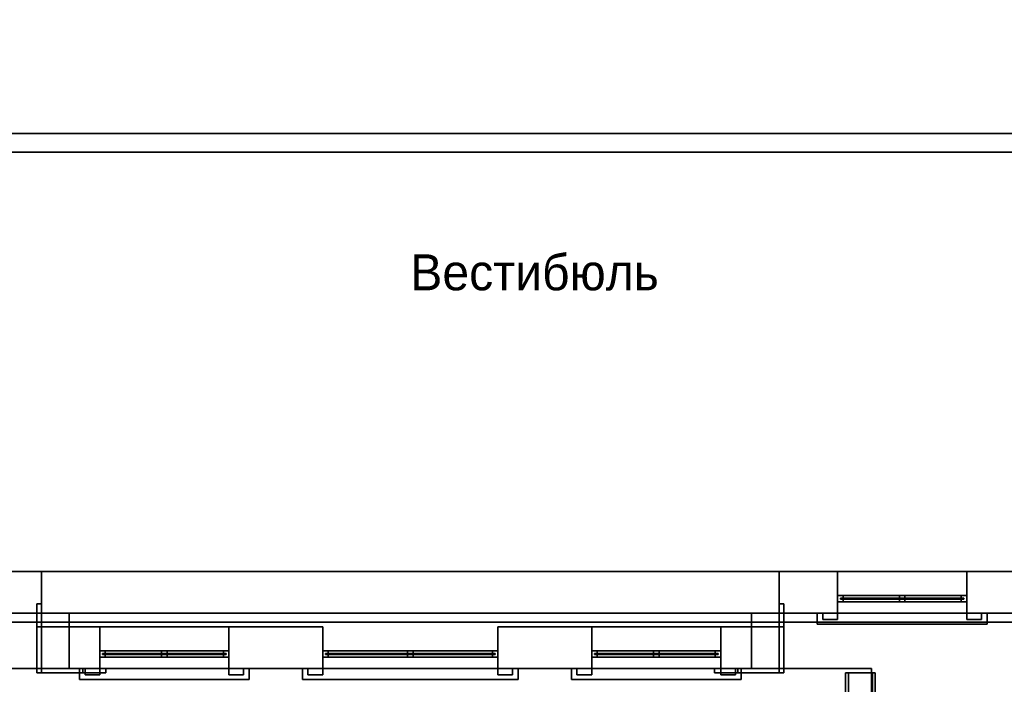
# Model space of a CAD drawing. Header units: metres. Extents: x 3.5 to 32.5, y -12.1 to 35.5.
# Tile 16 of 27: x 13.8 to 24.4, y 15.2 to 22.4. Entities that reach past the tile are written whole.
import ezdxf

# ---------------------------------------------------------------- set-up
doc = ezdxf.new("R2010")
doc.units = ezdxf.units.M
for name, color, linetype in [('CUT', 7, 'Continuous'), ('DOOR', 8, 'Continuous'), ('FRAME', 8, 'Continuous'), ('GLASS', 5, 'Continuous'), ('GRANITE', 8, 'Continuous'), ('INTERIOR_FLOOR', 8, 'Continuous'), ('INTERIOR_WALL', 8, 'Continuous'), ('PLASTER', 8, 'Continuous'), ('RUSTIC', 8, 'Continuous'), ('STUCCO', 8, 'Continuous'), ('TEXT', 7, 'Continuous')]:
    doc.layers.add(name, color=color, linetype=linetype)

msp = doc.modelspace()

# ---------------------------------------------------------------- linework, layer by layer
at = {"layer": 'CUT'}
for points in [[(6.45, 21), (29.55, 21), (29.55, 21.2), (6.45, 21.2)], [(13.3667, 16), (14, 16), (14, 16.45), (13.3667, 16.45)], [(22, 16), (22.6333, 16), (22.6333, 16.45), (22, 16.45)], [(24.0333, 16), (25.3, 16), (25.3, 16.45), (24.0333, 16.45)], [(22.6333, 16.12), (22.6933, 16.12), (22.6933, 16.19), (22.6333, 16.19)], [(23.3033, 16.12), (23.3633, 16.12), (23.3633, 16.19), (23.3033, 16.19)], [(23.9733, 16.12), (24.0333, 16.12), (24.0333, 16.19), (23.9733, 16.19)], [(14, 15.4), (14.3, 15.4), (14.3, 16), (14, 16)], [(21.7, 15.4), (22, 15.4), (22, 16), (21.7, 16)], [(22.4733, 15.93), (22.6333, 15.93), (22.6333, 16), (22.4733, 16)], [(24.0333, 15.93), (24.1933, 15.93), (24.1933, 16), (24.0333, 16)], [(13.95, 15.35), (14, 15.35), (14, 15.85), (13.95, 15.85)], [(14, 15.4), (14.6333, 15.4), (14.6333, 15.85), (14, 15.85)], [(16.0333, 15.4), (17.05, 15.4), (17.05, 15.85), (16.0333, 15.85)], [(18.95, 15.4), (19.9667, 15.4), (19.9667, 15.85), (18.95, 15.85)], [(21.3667, 15.4), (22, 15.4), (22, 15.85), (21.3667, 15.85)], [(22, 15.35), (22.05, 15.35), (22.05, 15.85), (22, 15.85)], [(14.6333, 15.52), (14.6933, 15.52), (14.6933, 15.59), (14.6333, 15.59)], [(15.3033, 15.52), (15.3633, 15.52), (15.3633, 15.59), (15.3033, 15.59)], [(15.9733, 15.52), (16.0333, 15.52), (16.0333, 15.59), (15.9733, 15.59)], [(17.05, 15.52), (17.11, 15.52), (17.11, 15.59), (17.05, 15.59)], [(17.97, 15.52), (18.03, 15.52), (18.03, 15.59), (17.97, 15.59)], [(18.89, 15.52), (18.95, 15.52), (18.95, 15.59), (18.89, 15.59)], [(19.9667, 15.52), (20.0267, 15.52), (20.0267, 15.59), (19.9667, 15.59)], [(20.6367, 15.52), (20.6967, 15.52), (20.6967, 15.59), (20.6367, 15.59)], [(21.3067, 15.52), (21.3667, 15.52), (21.3667, 15.59), (21.3067, 15.59)], [(13.95, 15.35), (14.45, 15.35), (14.45, 15.4), (13.95, 15.4)], [(14.4733, 15.33), (14.6333, 15.33), (14.6333, 15.4), (14.4733, 15.4)], [(16.0333, 15.33), (16.1933, 15.33), (16.1933, 15.4), (16.0333, 15.4)], [(16.89, 15.33), (17.05, 15.33), (17.05, 15.4), (16.89, 15.4)], [(18.95, 15.33), (19.11, 15.33), (19.11, 15.4), (18.95, 15.4)], [(19.8067, 15.33), (19.9667, 15.33), (19.9667, 15.4), (19.8067, 15.4)], [(21.3667, 15.33), (21.5267, 15.33), (21.5267, 15.4), (21.3667, 15.4)], [(21.55, 15.35), (22.05, 15.35), (22.05, 15.4), (21.55, 15.4)]]:
    msp.add_lwpolyline(points, close=True, dxfattribs=at)
at = {"layer": 'DOOR'}
msp.add_lwpolyline([(17.08, 15.549), (17.08, 15.561), (18.92, 15.561), (18.92, 15.549)], close=True, dxfattribs=at)
at = {"layer": 'FRAME'}
for points in [[(22.6333, 16.12), (22.6333, 16.19), (24.0333, 16.19), (24.0333, 16.12)], [(22.6333, 16.12), (22.6333, 16.19), (22.6933, 16.19), (22.6933, 16.12)], [(22.6333, 16.12), (24.0333, 16.12), (24.0333, 16.19), (22.6333, 16.19)], [(23.3033, 16.12), (23.3033, 16.19), (23.3633, 16.19), (23.3633, 16.12)], [(23.9733, 16.12), (23.9733, 16.19), (24.0333, 16.19), (24.0333, 16.12)], [(14.6333, 15.52), (14.6333, 15.59), (16.0333, 15.59), (16.0333, 15.52)], [(14.6333, 15.52), (14.6333, 15.59), (14.6933, 15.59), (14.6933, 15.52)], [(14.6333, 15.52), (16.0333, 15.52), (16.0333, 15.59), (14.6333, 15.59)], [(15.3033, 15.52), (15.3033, 15.59), (15.3633, 15.59), (15.3633, 15.52)], [(15.9733, 15.52), (15.9733, 15.59), (16.0333, 15.59), (16.0333, 15.52)], [(17.05, 15.52), (17.05, 15.59), (18.95, 15.59), (18.95, 15.52)], [(17.05, 15.52), (17.05, 15.59), (17.11, 15.59), (17.11, 15.52)], [(17.05, 15.52), (18.95, 15.52), (18.95, 15.59), (17.05, 15.59)], [(17.97, 15.52), (17.97, 15.59), (18.03, 15.59), (18.03, 15.52)], [(18.89, 15.52), (18.89, 15.59), (18.95, 15.59), (18.95, 15.52)], [(19.9667, 15.52), (19.9667, 15.59), (21.3667, 15.59), (21.3667, 15.52)], [(19.9667, 15.52), (19.9667, 15.59), (20.0267, 15.59), (20.0267, 15.52)], [(19.9667, 15.52), (21.3667, 15.52), (21.3667, 15.59), (19.9667, 15.59)], [(20.6367, 15.52), (20.6367, 15.59), (20.6967, 15.59), (20.6967, 15.52)], [(21.3067, 15.52), (21.3067, 15.59), (21.3667, 15.59), (21.3667, 15.52)]]:
    msp.add_lwpolyline(points, close=True, dxfattribs=at)
at = {"layer": 'GLASS'}
for points in [[(22.6633, 16.149), (22.6633, 16.161), (24.0033, 16.161), (24.0033, 16.149)], [(22.6633, 16.149), (24.0033, 16.149), (24.0033, 16.161), (22.6633, 16.161)], [(14.6633, 15.549), (14.6633, 15.561), (16.0033, 15.561), (16.0033, 15.549)], [(14.6633, 15.549), (16.0033, 15.549), (16.0033, 15.561), (14.6633, 15.561)], [(17.08, 15.549), (18.92, 15.549), (18.92, 15.561), (17.08, 15.561)], [(19.9967, 15.549), (19.9967, 15.561), (21.3367, 15.561), (21.3367, 15.549)], [(19.9967, 15.549), (21.3367, 15.549), (21.3367, 15.561), (19.9967, 15.561)]]:
    msp.add_lwpolyline(points, close=True, dxfattribs=at)
at = {"layer": 'GRANITE'}
for points in [[(13, 12.1), (13, 15.4), (23, 15.4), (23, 12.1)], [(13, 12.1), (23, 12.1), (23, 15.4), (13, 15.4)]]:
    msp.add_lwpolyline(points, close=True, dxfattribs=at)
at = {"layer": 'INTERIOR_FLOOR'}
for points in [[(6.45, 16.45), (6.45, 29.55), (29.55, 29.55), (29.55, 16.45)], [(6.45, 16.45), (29.55, 16.45), (29.55, 29.55), (6.45, 29.55)]]:
    msp.add_lwpolyline(points, close=True, dxfattribs=at)
at = {"layer": 'INTERIOR_WALL'}
msp.add_lwpolyline([(6.45, 21), (6.45, 21.2), (29.55, 21.2), (29.55, 21)], close=True, dxfattribs=at)
at = {"layer": 'PLASTER'}
for points in [[(13.3667, 16), (13.3667, 16.45), (14, 16.45), (14, 16)], [(22, 16), (22, 16.45), (22.6333, 16.45), (22.6333, 16)], [(22.6333, 16), (22.6333, 16.45), (24.0333, 16.45), (24.0333, 16)], [(22.6333, 16), (24.0333, 16), (24.0333, 16.45), (22.6333, 16.45)], [(24.0333, 16), (24.0333, 16.45), (25.3, 16.45), (25.3, 16)], [(14, 15.4), (14, 16), (14.3, 16), (14.3, 15.4)], [(21.7, 15.4), (21.7, 16), (22, 16), (22, 15.4)], [(14, 15.4), (14, 15.85), (14.6333, 15.85), (14.6333, 15.4)], [(14.6333, 15.4), (14.6333, 15.85), (16.0333, 15.85), (16.0333, 15.4)], [(14.6333, 15.4), (16.0333, 15.4), (16.0333, 15.85), (14.6333, 15.85)], [(16.0333, 15.4), (16.0333, 15.85), (17.05, 15.85), (17.05, 15.4)], [(18.95, 15.4), (18.95, 15.85), (19.9667, 15.85), (19.9667, 15.4)], [(19.9667, 15.4), (19.9667, 15.85), (21.3667, 15.85), (21.3667, 15.4)], [(19.9667, 15.4), (21.3667, 15.4), (21.3667, 15.85), (19.9667, 15.85)], [(21.3667, 15.4), (21.3667, 15.85), (22, 15.85), (22, 15.4)]]:
    msp.add_lwpolyline(points, close=True, dxfattribs=at)
at = {"layer": 'RUSTIC'}
for points in [[(6, 16), (6, 30), (30, 30), (30, 16)], [(6, 16), (30, 16), (30, 30), (6, 30)], [(14, 15.4), (14, 16), (22, 16), (22, 15.4)], [(14, 15.4), (22, 15.4), (22, 16), (14, 16)]]:
    msp.add_lwpolyline(points, close=True, dxfattribs=at)
at = {"layer": 'STUCCO'}
for points in [[(5.9, 15.9), (5.9, 30.1), (30.1, 30.1), (30.1, 15.9)], [(5.9, 15.9), (30.1, 15.9), (30.1, 30.1), (5.9, 30.1)], [(13.95, 15.35), (13.95, 16.1), (14, 16.1), (14, 15.35)], [(13.95, 15.35), (14, 15.35), (14, 16.1), (13.95, 16.1)], [(13.95, 15.35), (13.95, 16.1), (14, 16.1), (14, 15.35)], [(13.95, 15.35), (14, 15.35), (14, 16.1), (13.95, 16.1)], [(22, 15.35), (22, 16.1), (22.05, 16.1), (22.05, 15.35)], [(22, 15.35), (22.05, 15.35), (22.05, 16.1), (22, 16.1)], [(22, 15.35), (22, 16.1), (22.05, 16.1), (22.05, 15.35)], [(22, 15.35), (22.05, 15.35), (22.05, 16.1), (22, 16.1)], [(22.4133, 15.88), (22.4133, 16), (24.2533, 16), (24.2533, 15.88)], [(22.4133, 15.88), (24.2533, 15.88), (24.2533, 16), (22.4133, 16)], [(22.4733, 15.93), (22.4733, 16), (22.6333, 16), (22.6333, 15.93)], [(24.0333, 15.93), (24.0333, 16), (24.1933, 16), (24.1933, 15.93)], [(13.95, 15.35), (13.95, 15.85), (14, 15.85), (14, 15.35)], [(13.95, 15.35), (14, 15.35), (14, 15.85), (13.95, 15.85)], [(13.95, 15.35), (13.95, 15.85), (14, 15.85), (14, 15.35)], [(22, 15.35), (22, 15.85), (22.05, 15.85), (22.05, 15.35)], [(22, 15.35), (22.05, 15.35), (22.05, 15.85), (22, 15.85)], [(22, 15.35), (22, 15.85), (22.05, 15.85), (22.05, 15.35)], [(13.95, 15.35), (13.95, 15.4), (14.7, 15.4), (14.7, 15.35)], [(13.95, 15.35), (14.7, 15.35), (14.7, 15.4), (13.95, 15.4)], [(13.95, 15.35), (13.95, 15.4), (14.45, 15.4), (14.45, 15.35)], [(13.95, 15.35), (14.45, 15.35), (14.45, 15.4), (13.95, 15.4)], [(13.95, 15.35), (13.95, 15.4), (14.7, 15.4), (14.7, 15.35)], [(13.95, 15.35), (14.7, 15.35), (14.7, 15.4), (13.95, 15.4)], [(13.95, 15.35), (13.95, 15.4), (14.45, 15.4), (14.45, 15.35)], [(14.4133, 15.28), (14.4133, 15.4), (16.2533, 15.4), (16.2533, 15.28)], [(14.4133, 15.28), (16.2533, 15.28), (16.2533, 15.4), (14.4133, 15.4)], [(14.4733, 15.33), (14.4733, 15.4), (14.6333, 15.4), (14.6333, 15.33)], [(16.0333, 15.33), (16.0333, 15.4), (16.1933, 15.4), (16.1933, 15.33)], [(16.83, 15.28), (16.83, 15.4), (19.17, 15.4), (19.17, 15.28)], [(16.83, 15.28), (19.17, 15.28), (19.17, 15.4), (16.83, 15.4)], [(16.89, 15.33), (16.89, 15.4), (17.05, 15.4), (17.05, 15.33)], [(18.95, 15.33), (18.95, 15.4), (19.11, 15.4), (19.11, 15.33)], [(19.7467, 15.28), (19.7467, 15.4), (21.5867, 15.4), (21.5867, 15.28)], [(19.7467, 15.28), (21.5867, 15.28), (21.5867, 15.4), (19.7467, 15.4)], [(19.8067, 15.33), (19.8067, 15.4), (19.9667, 15.4), (19.9667, 15.33)], [(21.3, 15.35), (21.3, 15.4), (22.05, 15.4), (22.05, 15.35)], [(21.3, 15.35), (22.05, 15.35), (22.05, 15.4), (21.3, 15.4)], [(21.3, 15.35), (21.3, 15.4), (22.05, 15.4), (22.05, 15.35)], [(21.3, 15.35), (22.05, 15.35), (22.05, 15.4), (21.3, 15.4)], [(21.3667, 15.33), (21.3667, 15.4), (21.5267, 15.4), (21.5267, 15.33)], [(21.55, 15.35), (21.55, 15.4), (22.05, 15.4), (22.05, 15.35)], [(21.55, 15.35), (22.05, 15.35), (22.05, 15.4), (21.55, 15.4)], [(21.55, 15.35), (21.55, 15.4), (22.05, 15.4), (22.05, 15.35)], [(22.72, 12.15), (22.72, 15.35), (23.04, 15.35), (23.04, 12.15)], [(22.72, 12.15), (23.04, 12.15), (23.04, 15.35), (22.72, 15.35)], [(22.75, 12.15), (22.75, 15.35), (23.01, 15.35), (23.01, 12.15)], [(22.75, 12.15), (23.01, 12.15), (23.01, 15.35), (22.75, 15.35)]]:
    msp.add_lwpolyline(points, close=True, dxfattribs=at)

# ---------------------------------------------------------------- texts
at = {"layer": 'TEXT'}
msp.add_text('Вестибюль', height=0.39, dxfattribs=at).set_placement((18, 19.5))

doc.saveas('drawing.dxf')
